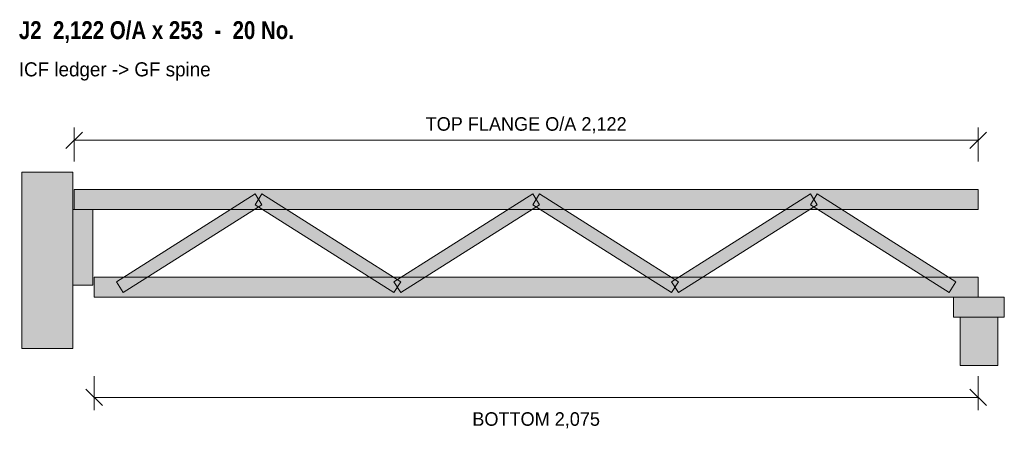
# Model space of a CAD drawing. Header units: millimetres. Extents: x 231 to 2542, y 2015 to 2976.
import ezdxf
from ezdxf.enums import TextEntityAlignment as Align

# ---------------------------------------------------------------- set-up
doc = ezdxf.new("R2010")
doc.units = ezdxf.units.MM
for name, color, linetype in [('FILL-LIGHT', 7, 'Continuous'), ('FILL-MASONRY_FILL', 7, 'Continuous'), ('FILL-TIMBER', 7, 'Continuous'), ('LINE-C_595966', 7, 'Continuous'), ('LINE-C_6B451A', 7, 'Continuous'), ('LINE-C_735940', 7, 'Continuous'), ('LINE-C_B27326', 7, 'Continuous'), ('LINE-GREY', 7, 'Continuous'), ('LINE-INK', 7, 'Continuous'), ('TEXT-INK', 7, 'Continuous'), ('TEXT-STEEL_GREY', 7, 'Continuous'), ('TEXT-TLS_BLUE', 7, 'Continuous')]:
    doc.layers.add(name, color=color, linetype=linetype)
doc.styles.add('OpenSansCondensed-Bold', font='OpenSansCondensed-Bold.ttf')

msp = doc.modelspace()

# ---------------------------------------------------------------- hatches: boundary and pattern name
at = {"layer": 'FILL-LIGHT', "true_color": 0xdedee0}
h = msp.add_hatch(color=254, dxfattribs=at)
h.dxf.hatch_style = 1
h.paths.add_polyline_path([(355.6, 2205), (355.6, 2618), (235.6, 2618), (235.6, 2205)])
at = {"layer": 'FILL-LIGHT', "true_color": 0xccd1db}
h = msp.add_hatch(color=254, dxfattribs=at)
h.dxf.hatch_style = 1
h.paths.add_polyline_path([(473.6, 2335.8), (457.6, 2361.2), (783.4, 2567.2), (799.4, 2541.8)])
h = msp.add_hatch(color=254, dxfattribs=at)
h.dxf.hatch_style = 1
h.paths.add_polyline_path([(1109.2, 2335.8), (783.4, 2541.8), (799.4, 2567.2), (1125.2, 2361.2)])
h = msp.add_hatch(color=254, dxfattribs=at)
h.dxf.hatch_style = 1
h.paths.add_polyline_path([(1125.2, 2335.8), (1109.2, 2361.2), (1435, 2567.2), (1451.1, 2541.8)])
h = msp.add_hatch(color=254, dxfattribs=at)
h.dxf.hatch_style = 1
h.paths.add_polyline_path([(1760.9, 2335.8), (1435, 2541.8), (1451.1, 2567.2), (1776.9, 2361.2)])
h = msp.add_hatch(color=254, dxfattribs=at)
h.dxf.hatch_style = 1
h.paths.add_polyline_path([(1776.9, 2335.8), (1760.9, 2361.2), (2086.7, 2567.2), (2102.7, 2541.8)])
h = msp.add_hatch(color=254, dxfattribs=at)
h.dxf.hatch_style = 1
h.paths.add_polyline_path([(2412.5, 2335.8), (2086.7, 2541.8), (2102.7, 2567.2), (2428.5, 2361.2)])
at = {"layer": 'FILL-MASONRY_FILL', "true_color": 0xf7f0e0}
h = msp.add_hatch(color=7, dxfattribs=at)
h.dxf.hatch_style = 1
h.paths.add_polyline_path([(2527, 2165), (2527, 2278), (2438, 2278), (2438, 2165)])
at = {"layer": 'FILL-TIMBER', "true_color": 0xeddbb8}
h = msp.add_hatch(color=254, dxfattribs=at)
h.dxf.hatch_style = 1
h.paths.add_polyline_path([(358.6, 2531), (358.6, 2578), (2480.5, 2578), (2480.5, 2531)])
at = {"layer": 'FILL-TIMBER', "true_color": 0xedcc99}
h = msp.add_hatch(color=31, dxfattribs=at)
h.dxf.hatch_style = 1
h.paths.add_polyline_path([(402.6, 2353), (402.6, 2531), (355.6, 2531), (355.6, 2353)])
at = {"layer": 'FILL-TIMBER', "true_color": 0xeddbb8}
h = msp.add_hatch(color=254, dxfattribs=at)
h.dxf.hatch_style = 1
h.paths.add_polyline_path([(405.6, 2325), (405.6, 2372), (2480.5, 2372), (2480.5, 2325)])
at = {"layer": 'FILL-TIMBER', "true_color": 0xe6dbcc}
h = msp.add_hatch(color=254, dxfattribs=at)
h.dxf.hatch_style = 1
h.paths.add_polyline_path([(2542, 2278), (2542, 2325), (2423, 2325), (2423, 2278)])

# ---------------------------------------------------------------- linework, layer by layer
at = {"layer": 'LINE-C_595966', "lineweight": 5}
for points in [[(473.6, 2335.8), (457.6, 2361.2), (783.4, 2567.2), (799.4, 2541.8)], [(1109.2, 2335.8), (783.4, 2541.8), (799.4, 2567.2), (1125.2, 2361.2)], [(1125.2, 2335.8), (1109.2, 2361.2), (1435, 2567.2), (1451.1, 2541.8)], [(1760.9, 2335.8), (1435, 2541.8), (1451.1, 2567.2), (1776.9, 2361.2)], [(1776.9, 2335.8), (1760.9, 2361.2), (2086.7, 2567.2), (2102.7, 2541.8)], [(2412.5, 2335.8), (2086.7, 2541.8), (2102.7, 2567.2), (2428.5, 2361.2)]]:
    msp.add_lwpolyline(points, close=True, dxfattribs=at)
at = {"layer": 'LINE-C_6B451A', "lineweight": 5}
for points in [[(358.6, 2531), (358.6, 2578), (2480.5, 2578), (2480.5, 2531)], [(405.6, 2325), (405.6, 2372), (2480.5, 2372), (2480.5, 2325)]]:
    msp.add_lwpolyline(points, close=True, dxfattribs=at)
at = {"layer": 'LINE-C_735940', "lineweight": 5}
for points in [[(2542, 2278), (2542, 2325), (2423, 2325), (2423, 2278)], [(2527, 2165), (2527, 2278), (2438, 2278), (2438, 2165)]]:
    msp.add_lwpolyline(points, close=True, dxfattribs=at)
at = {"layer": 'LINE-C_B27326', "lineweight": 5}
msp.add_lwpolyline([(402.6, 2353), (402.6, 2531), (355.6, 2531), (355.6, 2353)], close=True, dxfattribs=at)
at = {"layer": 'LINE-GREY', "lineweight": 5}
msp.add_lwpolyline([(355.6, 2205), (355.6, 2618), (235.6, 2618), (235.6, 2205)], close=True, dxfattribs=at)
at = {"layer": 'LINE-INK', "lineweight": 5}
for p, q in [((339.2, 2673.6), (378, 2712.4)), ((358.6, 2643), (358.6, 2723)), ((2461.1, 2673.6), (2499.9, 2712.4)), ((2480.5, 2643), (2480.5, 2723)), ((358.6, 2693), (2480.5, 2693)), ((405.6, 2140), (405.6, 2060)), ((2480.5, 2140), (2480.5, 2060)), ((386.2, 2109.4), (425, 2070.6)), ((2461.1, 2109.4), (2499.9, 2070.6)), ((405.6, 2090), (2480.5, 2090))]:
    msp.add_line(p, q, dxfattribs=at)

# ---------------------------------------------------------------- texts
at = {"layer": 'TEXT-INK'}
for s, p in [('TOP FLANGE O/A 2,122', (1419.5, 2715.5)), ('BOTTOM 2,075', (1443, 2023.4))]:
    msp.add_text(s, height=31.75, dxfattribs=at).set_placement(p, align=Align.CENTER)
at = {"layer": 'TEXT-STEEL_GREY'}
msp.add_text('ICF ledger -> GF spine', height=33.02, dxfattribs=at).set_placement((228.6, 2843))
at = {"layer": 'TEXT-TLS_BLUE', "style": 'OpenSansCondensed-Bold'}
msp.add_text('J2  2,122 O/A x 253  -  20 No.', height=41.91, dxfattribs=at).set_placement((228.6, 2930.5))

doc.saveas('drawing.dxf')
